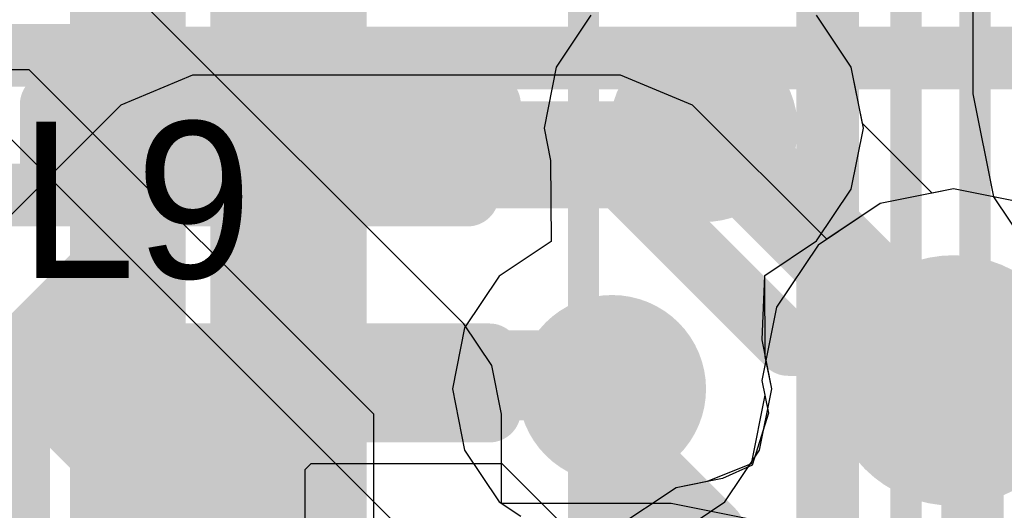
# Model space of a CAD drawing. Header units: millimetres. Extents: x -2 to 68, y -2 to 27.4.
# Tile 82 of 256: x 18 to 19.6, y 5.5 to 6.3. Entities that reach past the tile are written whole.
import ezdxf

# ---------------------------------------------------------------- set-up
doc = ezdxf.new("R2010")
doc.units = ezdxf.units.MM
for name, color, linetype in [('BottomLayer', 5, 'Continuous'), ('BottomPaste', 16, 'Continuous'), ('BottomSolder', 6, 'Continuous'), ('DrillGuide', 244, 'Continuous'), ('Mechanical10', 56, 'Continuous'), ('Mechanical13', 56, 'Continuous'), ('Mechanical15', 56, 'Continuous'), ('Mechanical2', 216, 'Continuous'), ('Mechanical6', 56, 'Continuous'), ('MidLayer1', 16, 'Continuous'), ('MidLayer2', 76, 'Continuous'), ('MidLayer3', 90, 'Continuous'), ('MidLayer4', 156, 'Continuous'), ('MidLayer5', 130, 'Continuous'), ('MidLayer6', 216, 'Continuous'), ('MidLayer7', 6, 'Continuous'), ('MidLayer8', 54, 'Continuous'), ('MultiLayer', 9, 'Continuous'), ('TopLayer', 1, 'Continuous'), ('ViaHoleLayer', 16, 'Continuous')]:
    doc.layers.add(name, color=color, linetype=linetype)

# ---------------------------------------------------------------- blocks, each defined once
blk = doc.blocks.new('INDC2520X10L_287')
at = {"layer": 'Mechanical13', "const_width": 0.0999998}
blk.add_lwpolyline([(-1.32500116, -1.07499912), (1.32499862, -1.07499912)], dxfattribs=at)
at = {"layer": 'Mechanical15'}
for points, const_width in [([(0, 0.50000154), (0, -0.499999)], 0.0999998), ([(-0.50000154, 0), (0.499999, 0)], 0.0999998), ([(-1.59999934, -1.20000014), (1.59999934, -1.20000014)], 0.0499999)]:
    blk.add_lwpolyline(points, dxfattribs=dict(at, const_width=const_width))
at = {"layer": 'Mechanical15', "const_width": 0.0499999}
for points in [[(-0.52500022, 0, 1), (-0.47500286, 0, 1)], [(-0.02499868, -0.499999, 1), (0.02499868, -0.499999, 1)]]:
    blk.add_lwpolyline(points, format="xyb", close=True, dxfattribs=at)
blk = doc.blocks.new('DF40C_80DP_0_4V_51__F_________1_B_292')
at = {"layer": 'BottomLayer', "const_width": 0.05035042}
for points in [[(-7.06982076, -0.9403511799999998, 1), (-7.01947288, -0.9403511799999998, 1)], [(-6.980524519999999, -0.9403511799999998, 1), (-6.93017664, -0.9403511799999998, 1)], [(-6.669821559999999, -0.9403511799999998, 1), (-6.61947368, -0.9403511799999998, 1)], [(-6.58052532, -0.9403511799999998, 1), (-6.530177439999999, -0.9403511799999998, 1)], [(-7.06982076, -1.63964874, 1), (-7.01947288, -1.63964874, 1)], [(-6.980524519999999, -1.63964874, 1), (-6.93017664, -1.63964874, 1)], [(-6.669821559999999, -1.63964874, 1), (-6.61947368, -1.63964874, 1)], [(-6.58052532, -1.63964874, 1), (-6.530177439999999, -1.63964874, 1)]]:
    blk.add_lwpolyline(points, format="xyb", close=True, dxfattribs=at)
at = {"layer": 'BottomLayer'}
for points in [[(-7.04464682, -0.89000076), (-7.04464682, -1.68999916), (-6.955350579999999, -0.89000076), (-6.955350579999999, -1.68999916)], [(-6.64464762, -0.89000076), (-6.64464762, -1.68999916), (-6.555351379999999, -0.89000076), (-6.555351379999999, -1.68999916)], [(-7.09499724, -0.9403511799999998), (-7.09499724, -1.63964874), (-6.905000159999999, -0.9403511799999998), (-6.905000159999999, -1.63964874)], [(-6.69499804, -0.9403511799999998), (-6.69499804, -1.63964874), (-6.50500096, -0.9403511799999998), (-6.50500096, -1.63964874)]]:
    blk.add_solid(points, dxfattribs=at)
at = {"layer": 'BottomPaste', "const_width": 0.05035042}
for points in [[(-7.06982076, -0.9403511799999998, 1), (-7.01947288, -0.9403511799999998, 1)], [(-6.980524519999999, -0.9403511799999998, 1), (-6.93017664, -0.9403511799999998, 1)], [(-6.669821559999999, -0.9403511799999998, 1), (-6.61947368, -0.9403511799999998, 1)], [(-6.58052532, -0.9403511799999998, 1), (-6.530177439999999, -0.9403511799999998, 1)], [(-7.06982076, -1.63964874, 1), (-7.01947288, -1.63964874, 1)], [(-6.980524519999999, -1.63964874, 1), (-6.93017664, -1.63964874, 1)], [(-6.669821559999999, -1.63964874, 1), (-6.61947368, -1.63964874, 1)], [(-6.58052532, -1.63964874, 1), (-6.530177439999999, -1.63964874, 1)]]:
    blk.add_lwpolyline(points, format="xyb", close=True, dxfattribs=at)
at = {"layer": 'BottomPaste'}
for points in [[(-7.04464682, -0.89000076), (-7.04464682, -1.68999916), (-6.955350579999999, -0.89000076), (-6.955350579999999, -1.68999916)], [(-6.64464762, -0.89000076), (-6.64464762, -1.68999916), (-6.555351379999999, -0.89000076), (-6.555351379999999, -1.68999916)], [(-7.09499724, -0.9403511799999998), (-7.09499724, -1.63964874), (-6.905000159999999, -0.9403511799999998), (-6.905000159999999, -1.63964874)], [(-6.69499804, -0.9403511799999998), (-6.69499804, -1.63964874), (-6.50500096, -0.9403511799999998), (-6.50500096, -1.63964874)]]:
    blk.add_solid(points, dxfattribs=at)
at = {"layer": 'BottomSolder', "const_width": 0.05035042}
for points in [[(-7.06982076, -0.9403511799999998, 1), (-7.01947288, -0.9403511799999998, 1)], [(-6.980524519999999, -0.9403511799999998, 1), (-6.93017664, -0.9403511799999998, 1)], [(-6.669821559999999, -0.9403511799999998, 1), (-6.61947368, -0.9403511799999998, 1)], [(-6.58052532, -0.9403511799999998, 1), (-6.530177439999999, -0.9403511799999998, 1)], [(-7.06982076, -1.63964874, 1), (-7.01947288, -1.63964874, 1)], [(-6.980524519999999, -1.63964874, 1), (-6.93017664, -1.63964874, 1)], [(-6.669821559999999, -1.63964874, 1), (-6.61947368, -1.63964874, 1)], [(-6.58052532, -1.63964874, 1), (-6.530177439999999, -1.63964874, 1)]]:
    blk.add_lwpolyline(points, format="xyb", close=True, dxfattribs=at)
at = {"layer": 'BottomSolder'}
for points in [[(-7.04464682, -0.89000076), (-7.04464682, -1.68999916), (-6.955350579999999, -0.89000076), (-6.955350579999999, -1.68999916)], [(-6.64464762, -0.89000076), (-6.64464762, -1.68999916), (-6.555351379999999, -0.89000076), (-6.555351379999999, -1.68999916)], [(-7.09499724, -0.9403511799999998), (-7.09499724, -1.63964874), (-6.905000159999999, -0.9403511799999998), (-6.905000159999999, -1.63964874)], [(-6.69499804, -0.9403511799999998), (-6.69499804, -1.63964874), (-6.50500096, -0.9403511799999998), (-6.50500096, -1.63964874)]]:
    blk.add_solid(points, dxfattribs=at)
at = {"layer": 'Mechanical10', "const_width": 0.11999976}
blk.add_lwpolyline([(-8.860000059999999, -1.03000048), (8.860000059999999, -1.03000048)], dxfattribs=at)
at = {"layer": 'Mechanical6', "const_width": 0.0499999}
blk.add_lwpolyline([(-8.39499972, -1.78999896), (8.39499972, -1.78999896)], dxfattribs=at)
blk = doc.blocks.new('CAP_0603_411')
at = {"layer": 'Mechanical15', "const_width": 0.0499999}
blk.add_lwpolyline([(-1.38999976, 0.6900011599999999), (1.38999976, 0.6900011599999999)], dxfattribs=at)
blk = doc.blocks.new('CAP_0603_B_412')
at = {"layer": 'Mechanical6', "const_width": 0.0499999}
blk.add_lwpolyline([(-1.38999976, 0.6900011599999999), (1.38999976, 0.6900011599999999)], dxfattribs=at)

msp = doc.modelspace()

# ---------------------------------------------------------------- linework, layer by layer
at = {"layer": 'BottomLayer'}
for p, q in [((19.55673508, 6.588150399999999), (19.55673508, 6.161852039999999)), ((19.55673508, 6.588150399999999), (19.55673508, 6.161852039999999)), ((19.36249112, 6.20454436), (19.30723596, 6.28723914)), ((19.36249112, 6.20454436), (19.30723596, 6.28723914)), ((19.38189418, 6.10700074), (19.36249112, 6.20454436)), ((19.38189418, 6.10700074), (19.36249112, 6.20454436)), ((19.55673508, 6.161852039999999), (19.58947568, 5.997254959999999)), ((19.55673508, 6.161852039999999), (19.58947568, 5.997254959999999)), ((19.36249112, 6.00945712), (19.38189418, 6.10700074)), ((19.36249112, 6.00945712), (19.38189418, 6.10700074)), ((19.30723596, 5.92676234), (19.36249112, 6.00945712)), ((19.30723596, 5.92676234), (19.36249112, 6.00945712)), ((19.58947568, 5.997254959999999), (19.682714, 5.85771498)), ((19.58947568, 5.997254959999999), (19.682714, 5.85771498)), ((19.22454372, 5.87150718), (19.30723596, 5.92676234)), ((19.22454372, 5.87150718), (19.30723596, 5.92676234)), ((19.22003014, 5.768649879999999), (19.22454372, 5.87150718)), ((19.2252981, 5.74216784), (19.22454372, 5.87150718)), ((19.23558764, 5.6904382), (19.22003014, 5.768649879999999)), ((19.23558764, 5.6904382), (19.2252981, 5.74216784)), ((19.21618458, 5.592894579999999), (19.23558764, 5.6904382)), ((19.21618458, 5.592894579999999), (19.23558764, 5.6904382)), ((19.16092942, 5.5101998), (19.21618458, 5.592894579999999)), ((19.16092942, 5.5101998), (19.21618458, 5.592894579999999)), ((19.07823464, 5.45494464), (19.16092942, 5.5101998)), ((19.07823464, 5.45494464), (19.16092942, 5.5101998))]:
    msp.add_line(p, q, dxfattribs=at)
for points, const_width in [([(19.05199898, 6.10700074, 1), (19.20199614, 6.10700074, 1)], 0.1499997), ([(18.41000128, 6.100000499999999, 1), (18.45999864, 6.100000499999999, 1)], 0.0499999), ([(19.0949961, 6.100000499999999, 1), (19.14499346, 6.100000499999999, 1)], 0.0499999), ([(19.0949961, 6.100000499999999, 1), (19.14499346, 6.100000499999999, 1)], 0.0499999), ([(19.10199888, 6.10700074, 1), (19.15199624, 6.10700074, 1)], 0.0499999), ([(18.90569244, 5.6904382, 1), (19.0556896, 5.6904382, 1)], 0.1499997), ([(18.41000128, 5.7000013, 1), (18.45999864, 5.7000013, 1)], 0.0499999), ([(18.6772042, 5.7000013, 1), (18.72720156, 5.7000013, 1)], 0.0499999), ([(18.6772042, 5.7000013, 1), (18.72720156, 5.7000013, 1)], 0.0499999), ([(18.6867673, 5.6904382, 1), (18.73676466, 5.6904382, 1)], 0.0499999), ([(18.6867673, 5.6904382, 1), (18.73676466, 5.6904382, 1)], 0.0499999), ([(18.95569234, 5.6904382, 1), (19.0056897, 5.6904382, 1)], 0.0499999)]:
    msp.add_lwpolyline(points, format="xyb", close=True, dxfattribs=dict(at, const_width=const_width))
at = {"layer": 'BottomLayer', "const_width": 0.0999998}
for points in [[(18.43499996, 6.100000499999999), (19.11999478, 6.100000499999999)], [(19.11999478, 6.100000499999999), (19.12699756, 6.10700074)], [(18.43499996, 5.7000013), (18.70220288, 5.7000013)], [(18.70220288, 5.7000013), (18.71176598, 5.6904382)], [(18.71176598, 5.6904382), (18.98069102, 5.6904382)]]:
    msp.add_lwpolyline(points, dxfattribs=at)
at = {"layer": 'DrillGuide'}
for points, const_width in [([(19.10199888, 6.10700074, 1), (19.15199624, 6.10700074, 1)], 0.0499999), ([(19.47580814, 5.70394846, 1), (19.57580794, 5.70394846, 1)], 0.0999998), ([(18.95569234, 5.6904382, 1), (19.0056897, 5.6904382, 1)], 0.0499999)]:
    msp.add_lwpolyline(points, format="xyb", close=True, dxfattribs=dict(at, const_width=const_width))
at = {"layer": 'MidLayer1'}
for p, q in [((19.52580804, 6.009825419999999), (19.40875468, 5.986541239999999)), ((19.6428614, 5.986541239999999), (19.52580804, 6.009825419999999)), ((19.40875468, 5.986541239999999), (19.30951942, 5.92023708)), ((19.30951942, 5.92023708), (19.24321526, 5.821001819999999)), ((19.24321526, 5.821001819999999), (19.21993108, 5.70394846)), ((19.21993108, 5.70394846), (19.22461484, 5.680402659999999)), ((19.22461484, 5.680402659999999), (19.20290038, 5.570717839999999)), ((19.20290038, 5.570717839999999), (19.13242554, 5.5424324)), ((19.13242554, 5.5424324), (19.08290824, 5.53258228)), ((19.08290824, 5.53258228), (18.98367298, 5.46627812))]:
    msp.add_line(p, q, dxfattribs=at)
at = {"layer": 'MidLayer1', "const_width": 0.1999996}
msp.add_lwpolyline([(19.42580824, 5.70394846, 1), (19.62580784, 5.70394846, 1)], format="xyb", close=True, dxfattribs=at)
at = {"layer": 'MidLayer2', "const_width": 0.0999998}
for points in [[(17.69678452, 6.22302032), (18.25030132, 6.22302032)], [(18.25030132, 6.22302032), (18.25427896, 6.21904268)], [(18.25427896, 6.21904268), (20.64744156, 6.21904268)], [(19.52580804, 5.70394846), (19.55612294, 5.67363356)], [(19.55612294, 5.43929316), (19.55612294, 5.67363356)]]:
    msp.add_lwpolyline(points, dxfattribs=at)
at = {"layer": 'MidLayer2'}
for points, const_width in [([(18.22530264, 6.22302032, 1), (18.2753, 6.22302032, 1)], 0.0499999), ([(18.22530264, 6.22302032, 1), (18.2753, 6.22302032, 1)], 0.0499999), ([(18.22928028, 6.21904268, 1), (18.27927764, 6.21904268, 1)], 0.0499999), ([(18.22928028, 6.21904268, 1), (18.27927764, 6.21904268, 1)], 0.0499999), ([(19.42580824, 5.70394846, 1), (19.62580784, 5.70394846, 1)], 0.1999996), ([(19.50080936, 5.70394846, 1), (19.55080672, 5.70394846, 1)], 0.0499999), ([(19.53112426, 5.67363356, 1), (19.58112162, 5.67363356, 1)], 0.0499999), ([(19.53112426, 5.67363356, 1), (19.58112162, 5.67363356, 1)], 0.0499999)]:
    msp.add_lwpolyline(points, format="xyb", close=True, dxfattribs=dict(at, const_width=const_width))
at = {"layer": 'MidLayer3'}
for p, q in [((18.780506, 5.32997156), (17.79023874, 6.32023882)), ((19.52580804, 6.009825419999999), (19.40875468, 5.986541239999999)), ((19.6428614, 5.986541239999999), (19.52580804, 6.009825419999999)), ((19.40875468, 5.986541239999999), (19.30951942, 5.92023708)), ((19.30951942, 5.92023708), (19.24321526, 5.821001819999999)), ((19.24321526, 5.821001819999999), (19.21993108, 5.70394846)), ((19.21993108, 5.70394846), (19.22461484, 5.680402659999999)), ((19.22461484, 5.680402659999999), (19.20290038, 5.570717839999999)), ((19.20290038, 5.570717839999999), (19.13242554, 5.5424324)), ((19.13242554, 5.5424324), (19.08290824, 5.53258228)), ((19.08290824, 5.53258228), (18.98367298, 5.46627812))]:
    msp.add_line(p, q, dxfattribs=at)
at = {"layer": 'MidLayer3', "const_width": 0.0999998}
msp.add_lwpolyline([(17.61000034, 6.14000042), (18.85001056, 4.8999902)], dxfattribs=at)
at = {"layer": 'MidLayer3', "const_width": 0.1999996}
msp.add_lwpolyline([(19.42580824, 5.70394846, 1), (19.62580784, 5.70394846, 1)], format="xyb", close=True, dxfattribs=at)
at = {"layer": 'MidLayer4'}
for p, q in [((18.94675916, 6.28723914), (18.891504, 6.20454436)), ((19.36249112, 6.20454436), (19.30723596, 6.28723914)), ((18.891504, 6.20454436), (18.87210094, 6.10700074)), ((19.38042606, 6.1143769), (19.36249112, 6.20454436)), ((18.87210094, 6.10700074), (18.88239048, 6.0552711)), ((19.49175172, 6.00305124), (19.38042606, 6.1143769)), ((18.88239048, 6.0552711), (18.88314486, 5.925931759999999)), ((19.52580804, 6.009825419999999), (19.49175172, 6.00305124)), ((19.6428614, 5.986541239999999), (19.52580804, 6.009825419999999)), ((18.88314486, 5.925931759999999), (18.80045262, 5.870676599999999)), ((18.80045262, 5.870676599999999), (18.74519746, 5.78798182)), ((18.74519746, 5.78798182), (18.7257944, 5.6904382)), ((18.7257944, 5.6904382), (18.74519746, 5.592894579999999)), ((18.74519746, 5.592894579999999), (18.80045262, 5.5101998)), ((18.80045262, 5.5101998), (18.8348493, 5.48721788))]:
    msp.add_line(p, q, dxfattribs=at)
for points, const_width in [([(19.05199898, 6.10700074, 1), (19.20199614, 6.10700074, 1)], 0.1499997), ([(19.089497, 6.10700074, 1), (19.16449812, 6.10700074, 1)], 0.07499858), ([(19.10205984, 6.0944379, 1), (19.17706096, 6.0944379, 1)], 0.07499858), ([(19.10205984, 6.0944379, 1), (19.17706096, 6.0944379, 1)], 0.07499858), ([(19.11053074, 6.0944379, 1), (19.18553186, 6.0944379, 1)], 0.07499858), ([(19.11053074, 6.0944379, 1), (19.18553186, 6.0944379, 1)], 0.07499858), ([(19.34719016, 5.857778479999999, 1), (19.42219128, 5.857778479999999, 1)], 0.07499858), ([(19.34719016, 5.857778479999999, 1), (19.42219128, 5.857778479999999, 1)], 0.07499858), ([(19.34719016, 5.84930758, 1), (19.42219128, 5.84930758, 1)], 0.07499858), ([(19.34719016, 5.84930758, 1), (19.42219128, 5.84930758, 1)], 0.07499858), ([(19.42580824, 5.70394846, 1), (19.62580784, 5.70394846, 1)], 0.1999996), ([(18.90569244, 5.6904382, 1), (19.0556896, 5.6904382, 1)], 0.1499997), ([(19.48830748, 5.70819026, 1), (19.5633086, 5.70819026, 1)], 0.07499858), ([(19.48830748, 5.70819026, 1), (19.5633086, 5.70819026, 1)], 0.07499858), ([(19.48830748, 5.70394846, 1), (19.5633086, 5.70394846, 1)], 0.07499858), ([(18.94319046, 5.6904382, 1), (19.01819158, 5.6904382, 1)], 0.07499858), ([(18.97188992, 5.66173874, 1), (19.04689104, 5.66173874, 1)], 0.07499858), ([(18.97188992, 5.66173874, 1), (19.04689104, 5.66173874, 1)], 0.07499858), ([(18.97188992, 5.50675048, 1), (19.04689104, 5.50675048, 1)], 0.07499858), ([(18.97188992, 5.50675048, 1), (19.04689104, 5.50675048, 1)], 0.07499858)]:
    msp.add_lwpolyline(points, format="xyb", close=True, dxfattribs=dict(at, const_width=const_width))
at = {"layer": 'MidLayer4', "const_width": 0.1499997}
for points in [[(19.12699756, 6.10700074), (19.1395604, 6.0944379)], [(19.1395604, 6.0944379), (19.1480313, 6.0944379)], [(19.1480313, 6.0944379), (19.38469072, 5.857778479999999)], [(19.38469072, 5.84930758), (19.38469072, 5.857778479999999)], [(19.38469072, 5.84930758), (19.52580804, 5.70819026)], [(19.52580804, 5.70394846), (19.52580804, 5.70819026)], [(18.98069102, 5.6904382), (19.00939048, 5.66173874)], [(19.00939048, 5.50675048), (19.00939048, 5.66173874)], [(19.00939048, 5.50675048), (19.1999616, 5.31617936)]]:
    msp.add_lwpolyline(points, dxfattribs=at)
at = {"layer": 'MidLayer5'}
for p, q in [((18.31081428, 6.19135414), (18.19600882, 6.14380026)), ((18.99419112, 6.19135414), (18.31081428, 6.19135414)), ((19.10899658, 6.14380026), (18.99419112, 6.19135414)), ((18.19600882, 6.14380026), (17.91819378, 5.86598522)), ((19.32333194, 5.929464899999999), (19.10899658, 6.14380026)), ((19.52580804, 6.009825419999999), (19.40875468, 5.986541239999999)), ((19.6428614, 5.986541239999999), (19.52580804, 6.009825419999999)), ((19.40875468, 5.986541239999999), (19.32333194, 5.929464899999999)), ((18.49035418, 5.56173894), (18.5002551, 5.571639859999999)), ((18.5002551, 5.571639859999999), (18.8047503, 5.571639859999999)), ((18.8047503, 5.571639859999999), (18.95420898, 5.422181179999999)), ((18.49035418, 4.93580928), (18.49035418, 5.56173894))]:
    msp.add_line(p, q, dxfattribs=at)
at = {"layer": 'MidLayer5', "const_width": 0.0999998}
for points in [[(18.03299924, 5.751179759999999), (18.31081428, 6.0289948)], [(18.31081428, 6.0289948), (18.99419112, 6.0289948)], [(18.99419112, 6.0289948), (19.261836, 5.76134992)], [(19.261836, 5.76134992), (19.46840658, 5.76134992)], [(19.46840658, 5.76134992), (19.52580804, 5.70394846)], [(18.03299924, 5.05799852), (18.03299924, 5.751179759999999)], [(18.32799484, 5.628990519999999), (18.43300352, 5.7339992)], [(18.43300352, 5.7339992), (18.87200188, 5.7339992)], [(18.87200188, 5.7339992), (19.14256014, 5.46344094)], [(18.32799484, 4.93580928), (18.32799484, 5.628990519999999)], [(19.14256014, 5.30739096), (19.14256014, 5.46344094)]]:
    msp.add_lwpolyline(points, dxfattribs=at)
at = {"layer": 'MidLayer5'}
for points, const_width in [([(18.2858156, 6.0289948, 1), (18.33581296, 6.0289948, 1)], 0.0499999), ([(18.2858156, 6.0289948, 1), (18.33581296, 6.0289948, 1)], 0.0499999), ([(18.96919244, 6.0289948, 1), (19.0191898, 6.0289948, 1)], 0.0499999), ([(18.96919244, 6.0289948, 1), (19.0191898, 6.0289948, 1)], 0.0499999), ([(19.42580824, 5.70394846, 1), (19.62580784, 5.70394846, 1)], 0.1999996), ([(19.23683732, 5.76134992, 1), (19.28683468, 5.76134992, 1)], 0.0499999), ([(19.23683732, 5.76134992, 1), (19.28683468, 5.76134992, 1)], 0.0499999), ([(19.4434079, 5.76134992, 1), (19.49340526, 5.76134992, 1)], 0.0499999), ([(19.4434079, 5.76134992, 1), (19.49340526, 5.76134992, 1)], 0.0499999), ([(18.00800056, 5.751179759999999, 1), (18.05799792, 5.751179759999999, 1)], 0.0499999), ([(18.00800056, 5.751179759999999, 1), (18.05799792, 5.751179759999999, 1)], 0.0499999), ([(18.40800484, 5.7339992, 1), (18.4580022, 5.7339992, 1)], 0.0499999), ([(18.40800484, 5.7339992, 1), (18.4580022, 5.7339992, 1)], 0.0499999), ([(18.8470032, 5.7339992, 1), (18.89700056, 5.7339992, 1)], 0.0499999), ([(18.8470032, 5.7339992, 1), (18.89700056, 5.7339992, 1)], 0.0499999), ([(19.50080936, 5.70394846, 1), (19.55080672, 5.70394846, 1)], 0.0499999), ([(18.30299616, 5.628990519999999, 1), (18.35299352, 5.628990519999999, 1)], 0.0499999), ([(18.30299616, 5.628990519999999, 1), (18.35299352, 5.628990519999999, 1)], 0.0499999), ([(19.11756146, 5.46344094, 1), (19.16755882, 5.46344094, 1)], 0.0499999), ([(19.11756146, 5.46344094, 1), (19.16755882, 5.46344094, 1)], 0.0499999)]:
    msp.add_lwpolyline(points, format="xyb", close=True, dxfattribs=dict(at, const_width=const_width))
at = {"layer": 'MidLayer6'}
for p, q in [((19.52580804, 6.009825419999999), (19.40875468, 5.986541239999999)), ((19.6428614, 5.986541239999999), (19.52580804, 6.009825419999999)), ((19.40875468, 5.986541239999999), (19.30951942, 5.92023708)), ((19.30951942, 5.92023708), (19.24321526, 5.821001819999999)), ((19.24321526, 5.821001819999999), (19.21993108, 5.70394846)), ((19.21993108, 5.70394846), (19.22461484, 5.680402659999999)), ((19.22461484, 5.680402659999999), (19.20290038, 5.570717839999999)), ((19.20290038, 5.570717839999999), (19.13242554, 5.5424324)), ((19.13242554, 5.5424324), (19.08290824, 5.53258228)), ((19.08290824, 5.53258228), (18.98367298, 5.46627812))]:
    msp.add_line(p, q, dxfattribs=at)
at = {"layer": 'MidLayer6', "const_width": 0.1999996}
msp.add_lwpolyline([(19.42580824, 5.70394846, 1), (19.62580784, 5.70394846, 1)], format="xyb", close=True, dxfattribs=at)
at = {"layer": 'MidLayer7'}
for p, q in [((19.52580804, 6.009825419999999), (19.40875468, 5.986541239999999)), ((19.6428614, 5.986541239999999), (19.52580804, 6.009825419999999)), ((19.40875468, 5.986541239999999), (19.30951942, 5.92023708)), ((19.30951942, 5.92023708), (19.24321526, 5.821001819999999)), ((19.24321526, 5.821001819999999), (19.21993108, 5.70394846)), ((19.21993108, 5.70394846), (19.22461484, 5.680402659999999)), ((19.22461484, 5.680402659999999), (19.20290038, 5.570717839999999)), ((19.20290038, 5.570717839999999), (19.13242554, 5.5424324)), ((19.13242554, 5.5424324), (19.08290824, 5.53258228)), ((19.08290824, 5.53258228), (18.98367298, 5.46627812))]:
    msp.add_line(p, q, dxfattribs=at)
at = {"layer": 'MidLayer7', "const_width": 0.1999996}
msp.add_lwpolyline([(19.42580824, 5.70394846, 1), (19.62580784, 5.70394846, 1)], format="xyb", close=True, dxfattribs=at)
at = {"layer": 'MidLayer8'}
for p, q in [((19.52580804, 6.009825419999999), (19.40875468, 5.986541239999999)), ((19.6428614, 5.986541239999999), (19.52580804, 6.009825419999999)), ((19.40875468, 5.986541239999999), (19.30951942, 5.92023708)), ((19.30951942, 5.92023708), (19.24321526, 5.821001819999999)), ((19.24321526, 5.821001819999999), (19.21993108, 5.70394846)), ((19.21993108, 5.70394846), (19.23030698, 5.651789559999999)), ((19.23030698, 5.651789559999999), (19.20409926, 5.56895508)), ((19.20409926, 5.56895508), (19.15689082, 5.54729904)), ((19.15689082, 5.54729904), (19.08290824, 5.53258228)), ((19.08290824, 5.53258228), (18.98367298, 5.46627812))]:
    msp.add_line(p, q, dxfattribs=at)
at = {"layer": 'MidLayer8', "const_width": 0.2499995}
msp.add_lwpolyline([(18.46399914, 4.75161356), (18.46399914, 10.48004)], dxfattribs=at)
at = {"layer": 'MidLayer8', "const_width": 0.1999996}
msp.add_lwpolyline([(19.42580824, 5.70394846, 1), (19.62580784, 5.70394846, 1)], format="xyb", close=True, dxfattribs=at)
at = {"layer": 'MultiLayer'}
for points, const_width in [([(19.05199898, 6.10700074, 1), (19.20199614, 6.10700074, 1)], 0.1499997), ([(19.42580824, 5.70394846, 1), (19.62580784, 5.70394846, 1)], 0.1999996), ([(18.90569244, 5.6904382, 1), (19.0556896, 5.6904382, 1)], 0.1499997)]:
    msp.add_lwpolyline(points, format="xyb", close=True, dxfattribs=dict(at, const_width=const_width))
at = {"layer": 'TopLayer'}
for p, q in [((18.74418908, 5.79419212), (18.19418764, 6.34419356)), ((18.74418908, 5.79419212), (18.19418764, 6.34419356)), ((18.04999438, 6.200000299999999), (16.505047, 6.200000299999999)), ((18.59999582, 5.649998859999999), (18.04999438, 6.200000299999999)), ((18.7883927, 5.728035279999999), (18.74418908, 5.79419212)), ((18.7883927, 5.728035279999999), (18.74418908, 5.79419212)), ((18.80391464, 5.649998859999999), (18.7883927, 5.728035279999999)), ((18.80391464, 5.649998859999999), (18.7883927, 5.728035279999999)), ((18.59999582, 4.599998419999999), (18.59999582, 5.649998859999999)), ((18.80391464, 5.507342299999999), (18.80391464, 5.649998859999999)), ((18.80391464, 5.507342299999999), (18.80391464, 5.649998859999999)), ((19.07499614, 5.507342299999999), (18.80391464, 5.507342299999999)), ((19.07499614, 5.507342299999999), (18.80391464, 5.507342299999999)), ((19.22131284, 5.47823898), (19.07499614, 5.507342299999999)), ((19.22131284, 5.47823898), (19.07499614, 5.507342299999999))]:
    msp.add_line(p, q, dxfattribs=at)
at = {"layer": 'ViaHoleLayer'}
for points, const_width in [([(19.10199888, 6.10700074, 1), (19.15199624, 6.10700074, 1)], 0.0499999), ([(19.47580814, 5.70394846, 1), (19.57580794, 5.70394846, 1)], 0.0999998), ([(18.95569234, 5.6904382, 1), (19.0056897, 5.6904382, 1)], 0.0499999)]:
    msp.add_lwpolyline(points, format="xyb", close=True, dxfattribs=dict(at, const_width=const_width))

# ---------------------------------------------------------------- block references
at = {"rotation": 90}
for name, p in [('DF40C_80DP_0_4V_51__F_________1_B_292', (17.145, 12.7)), ('CAP_0603_411', (20.25000014, 6.375003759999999)), ('INDC2520X10L_287', (18.24999652, 5.99999816)), ('CAP_0603_B_412', (20.25000014, 5.62500018))]:
    msp.add_blockref(name, p, dxfattribs=at)

# ---------------------------------------------------------------- texts
at = {"layer": 'Mechanical2'}
msp.add_text('L9', height=0.2499995, dxfattribs=at).set_placement((18.034, 5.8674))

doc.saveas('drawing.dxf')
